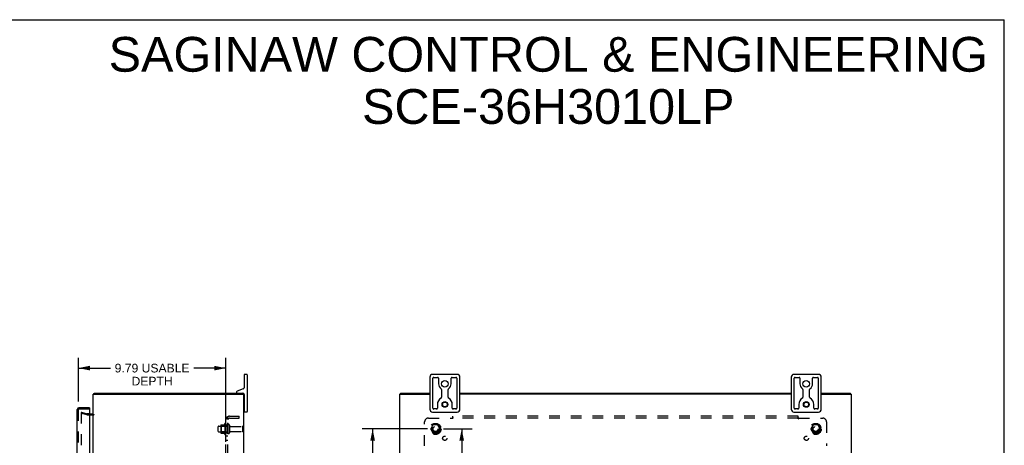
# Model space of a CAD drawing. Header units: inches. Extents: x 0 to 131, y 0 to 85.
# Tile 7 of 7: x 65 to 131, y 56 to 85. Entities that reach past the tile are written whole.
import ezdxf

# ---------------------------------------------------------------- set-up
doc = ezdxf.new("R2010")
doc.units = ezdxf.units.IN
doc.header["$LTSCALE"] = 7.192308
doc.header["$MEASUREMENT"] = 0
doc.linetypes.add('HIDDEN', pattern=[0.2, 0.1, -0.1])
doc.layers.get('0').update_dxf_attribs({"linetype": 'CONTINUOUS'})
for name, color, linetype in [('DEFAULT_2', 8, 'HIDDEN'), ('DIMENSIONS', 7, 'CONTINUOUS'), ('DOOR_ASSEMBLY', 7, 'CONTINUOUS'), ('SUBPANEL', 7, 'CONTINUOUS')]:
    doc.layers.add(name, color=color, linetype=linetype)
doc.styles.get("Standard").update_dxf_attribs({"font": 'arial.ttf'})
doc.dimstyles.new('DIMSTYLE_1', dxfattribs={"dimtxt": 0.576923, "dimasz": 0.769231, "dimexe": 0.09, "dimexo": 0.07, "dimgap": 0.0375, "dimtad": 0, "dimtih": 1, "dimtoh": 1, "dimzin": 4, "dimdsep": 46, "dimtxsty": 'Standard', "dimblk": '_FILLED', "dimblk1": '_FILLED', "dimblk2": '_FILLED', "dimcen": 0.09, "dimadec": 3, "dimazin": 1, "dimtfac": 1, "dimtdec": 3, "dimtofl": 0, "dimtmove": 0, "dimatfit": 3, "dimldrblk": '_FILLED', "dimfxl": 0, "dimtolj": 1, "dimtzin": 4, "dimarcsym": 0})

# ---------------------------------------------------------------- blocks, each defined once
blk = doc.blocks.new('_FILLED')
at = {"color": 0, "linetype": 'ByBlock'}
blk.add_solid([(0, 0), (-1, 0.2), (-1, -0.2)], dxfattribs=at)
blk = doc.blocks.new('*D4')
at = {"layer": 'DIMENSIONS', "color": 2, "linetype": 'Continuous'}
for p, q in [((69.281, 59.285), (69.281, 62.188)), ((79.074, 56.613), (79.074, 62.188)), ((69.281, 61.495), (71.407, 61.495)), ((79.074, 61.495), (76.948, 61.495))]:
    blk.add_line(p, q, dxfattribs=at)
at = {"layer": 'DIMENSIONS', "color": 2, "linetype": 'Continuous', "xscale": 0.7692307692, "yscale": 0.7692307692, "zscale": 0.7692307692, "rotation": 180}
blk.add_blockref('_FILLED', (69.281, 61.495), dxfattribs=at)
at = {"layer": 'DIMENSIONS', "color": 2, "linetype": 'Continuous', "xscale": 0.7692307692, "yscale": 0.7692307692, "zscale": 0.7692307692}
blk.add_blockref('_FILLED', (79.074, 61.495), dxfattribs=at)
at = {"layer": 'DIMENSIONS', "color": 2, "linetype": 'Continuous', "insert": (74.178, 61.784), "char_height": 0.57692, "width": 4.96497, "attachment_point": 2, "line_spacing_factor": 0.9}
blk.add_mtext('9.79 USABLE\\PDEPTH', dxfattribs=at)
blk = doc.blocks.new('*D10')
at = {"layer": 'DIMENSIONS', "color": 2, "linetype": 'Continuous'}
for p, q in [((93.532, 57.457), (95.427, 57.457)), ((94.735, 57.457), (94.735, 50.221)), ((94.735, 41.832), (94.735, 48.202)), ((93.532, 41.832), (95.427, 41.832))]:
    blk.add_line(p, q, dxfattribs=at)
at = {"layer": 'DIMENSIONS', "color": 2, "linetype": 'Continuous', "xscale": 0.7692307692, "yscale": 0.7692307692, "zscale": 0.7692307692}
for p, rotation in [((94.735, 57.457), 90), ((94.735, 41.832), 270)]:
    blk.add_blockref('_FILLED', p, dxfattribs=dict(at, rotation=rotation))
at = {"layer": 'DIMENSIONS', "color": 2, "linetype": 'Continuous', "insert": (94.735, 49.933), "char_height": 0.5769, "width": 2.01601, "attachment_point": 2, "line_spacing_factor": 0.9}
blk.add_mtext('15.63\\Ptyp.', dxfattribs=at)
blk = doc.blocks.new('*D11')
at = {"layer": 'DIMENSIONS', "color": 2, "linetype": 'Continuous'}
for p, q in [((92.455, 57.457), (88.129, 57.457)), ((88.821, 57.457), (88.821, 42.409)), ((88.821, 26.207), (88.821, 41.255)), ((92.455, 26.207), (88.129, 26.207))]:
    blk.add_line(p, q, dxfattribs=at)
at = {"layer": 'DIMENSIONS', "color": 2, "linetype": 'Continuous', "xscale": 0.7692307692, "yscale": 0.7692307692, "zscale": 0.7692307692}
for p, rotation in [((88.821, 57.457), 90), ((88.821, 26.207), 270)]:
    blk.add_blockref('_FILLED', p, dxfattribs=dict(at, rotation=rotation))
at = {"layer": 'DIMENSIONS', "color": 2, "linetype": 'Continuous', "insert": (88.821, 42.12), "char_height": 0.5769, "width": 2.01601, "attachment_point": 2, "line_spacing_factor": 0.9}
blk.add_mtext('31.25', dxfattribs=at)

msp = doc.modelspace()

# ---------------------------------------------------------------- linework, layer by layer
at = {"color": 7, "linetype": 'Continuous'}
for p, q in [((0, 84.615), (130.769, 84.615)), ((130.769, 0), (130.769, 84.615)), ((80.289, 61.057), (80.289, 60.197)), ((80.464, 61.082), (80.314, 61.082)), ((80.489, 61.057), (80.489, 58.607)), ((92.618, 60.897), (92.618, 58.767)), ((94.433, 61.082), (92.803, 61.082)), ((92.818, 58.844), (92.818, 60.819)), ((92.881, 60.882), (93.137, 60.882)), ((93.199, 60.819), (93.199, 60.457)), ((94.037, 60.457), (94.037, 60.819)), ((94.1, 60.882), (94.356, 60.882)), ((94.418, 60.819), (94.418, 58.844)), ((94.618, 58.767), (94.618, 60.897)), ((116.618, 60.897), (116.618, 58.767)), ((118.433, 61.082), (116.803, 61.082)), ((116.818, 58.844), (116.818, 60.819)), ((116.881, 60.882), (117.137, 60.882)), ((117.199, 60.819), (117.199, 60.457)), ((118.037, 60.457), (118.037, 60.819)), ((118.1, 60.882), (118.356, 60.882)), ((118.418, 60.819), (118.418, 58.844)), ((118.618, 58.767), (118.618, 60.897)), ((70.337, 59.757), (70.337, 59.832)), ((79.789, 59.91), (79.789, 59.892)), ((80.23, 60.112), (79.829, 59.966)), ((80.211, 59.757), (80.211, 59.832)), ((80.289, 59.742), (80.289, 58.607)), ((90.681, 59.757), (90.681, 59.832)), ((93.399, 60.066), (93.399, 59.563)), ((93.837, 59.563), (93.837, 60.066)), ((117.399, 60.066), (117.399, 59.563)), ((117.837, 59.563), (117.837, 60.066)), ((120.555, 59.757), (120.555, 59.832)), ((80.289, 59.377), (80.274, 59.377)), ((93.123, 59.082), (93.123, 58.844)), ((94.113, 58.844), (94.113, 59.082)), ((117.123, 59.082), (117.123, 58.844)), ((118.113, 58.844), (118.113, 59.082)), ((80.289, 58.787), (80.274, 58.787)), ((80.464, 58.582), (80.314, 58.582)), ((92.803, 58.582), (94.433, 58.582)), ((93.061, 58.782), (92.881, 58.782)), ((94.356, 58.782), (94.176, 58.782)), ((116.803, 58.582), (118.433, 58.582)), ((117.061, 58.782), (116.881, 58.782)), ((118.356, 58.782), (118.176, 58.782))]:
    msp.add_line(p, q, dxfattribs=at)
at = {"color": 3, "linetype": 'Continuous'}
for p, q in [((70.274, 23.907), (70.274, 59.757)), ((70.274, 59.757), (80.274, 59.757)), ((70.337, 59.832), (80.211, 59.832)), ((80.274, 23.907), (80.274, 59.757)), ((90.618, 23.907), (90.618, 59.757)), ((90.618, 59.757), (92.618, 59.757)), ((90.681, 59.832), (92.618, 59.832)), ((94.618, 59.832), (116.618, 59.832)), ((116.618, 59.757), (94.618, 59.757)), ((118.618, 59.832), (120.555, 59.832)), ((118.618, 59.757), (120.618, 59.757)), ((120.618, 23.907), (120.618, 59.757)), ((70.031, 58.457), (70.232, 58.457))]:
    msp.add_line(p, q, dxfattribs=at)
for points in [[(70.312, 59.801), (70.313, 59.802), (70.315, 59.804), (70.316, 59.806), (70.318, 59.808), (70.319, 59.811), (70.32, 59.813), (70.323, 59.817)], [(70.323, 59.817), (70.324, 59.82), (70.325, 59.822), (70.326, 59.824), (70.328, 59.825), (70.329, 59.827), (70.33, 59.828), (70.331, 59.83), (70.333, 59.83), (70.334, 59.831), (70.335, 59.831), (70.336, 59.832), (70.337, 59.832)]]:
    msp.add_lwpolyline(points, dxfattribs=at)
at = {"color": 7, "linetype": 'Continuous'}
for centre, radius in [((93.618, 60.457), 0.219), ((117.618, 60.457), 0.219), ((93.618, 59.082), 0.188), ((93.618, 59.082), 0.156), ((117.618, 59.082), 0.188), ((117.618, 59.082), 0.156)]:
    msp.add_circle(centre, radius, dxfattribs=at)
for centre, radius, start, end in [((80.314, 61.057), 0.025, 90, 180), ((80.464, 61.057), 0.025, 0, 90), ((92.803, 60.897), 0.185, 90, 180), ((92.881, 60.819), 0.0625, 90, 180), ((93.137, 60.819), 0.0625, 360, 90), ((94.1, 60.819), 0.0625, 90, 180), ((94.356, 60.819), 0.0625, 360, 90), ((94.433, 60.897), 0.185, 0, 90), ((116.803, 60.897), 0.185, 90, 180), ((116.881, 60.819), 0.0625, 90, 180), ((117.137, 60.819), 0.0625, 360, 90), ((118.1, 60.819), 0.0625, 90, 180), ((118.356, 60.819), 0.0625, 360, 90), ((118.433, 60.897), 0.185, 0, 90), ((80.199, 60.197), 0.09, 290, 360), ((93.618, 60.457), 0.419, 180, 234.22305), ((93.618, 60.457), 0.419, 305.77695, 360), ((117.618, 60.457), 0.419, 180, 234.22305), ((117.618, 60.457), 0.419, 305.77695, 360), ((79.849, 59.91), 0.06, 110, 180), ((79.849, 59.892), 0.06, 180, 270), ((80.199, 59.742), 0.09, 0, 82.42413), ((93.618, 59.082), 0.495, 120.32689, 180), ((93.337, 59.563), 0.0625, 300.32689, 360), ((93.337, 60.066), 0.0625, 0, 54.22305), ((93.9, 60.066), 0.0625, 125.77695, 180), ((93.9, 59.563), 0.0625, 180, 239.67311), ((93.618, 59.082), 0.495, 0, 59.67311), ((117.618, 59.082), 0.495, 120.32689, 180), ((117.337, 59.563), 0.0625, 300.32689, 360), ((117.337, 60.066), 0.0625, 0, 54.22305), ((117.9, 60.066), 0.0625, 125.77695, 180), ((117.9, 59.563), 0.0625, 180, 239.67311), ((117.618, 59.082), 0.495, 0, 59.67311), ((80.314, 58.607), 0.025, 180, 270), ((80.464, 58.607), 0.025, 270, 360), ((92.803, 58.767), 0.185, 180, 270), ((92.881, 58.844), 0.0625, 180, 270), ((93.061, 58.844), 0.0625, 270, 360), ((94.176, 58.844), 0.0625, 180, 270), ((94.356, 58.844), 0.0625, 270, 0), ((94.433, 58.767), 0.185, 270, 360), ((116.803, 58.767), 0.185, 180, 270), ((116.881, 58.844), 0.0625, 180, 270), ((117.061, 58.844), 0.0625, 270, 360), ((118.176, 58.844), 0.0625, 180, 270), ((118.356, 58.844), 0.0625, 270, 0), ((118.433, 58.767), 0.185, 270, 360)]:
    msp.add_arc(centre, radius, start, end, dxfattribs=at)
at = {"color": 3, "linetype": 'Continuous'}
for centre, radius, start, end in [((70.391, 59.715), 0.117, 132.55692, 158.95785), ((70.232, 58.499), 0.042, 270, 360)]:
    msp.add_arc(centre, radius, start, end, dxfattribs=at)
at = {"layer": 'DEFAULT_2', "color": 8, "linetype": 'HIDDEN'}
for p, q in [((69.481, 58.561), (69.461, 58.489)), ((69.462, 58.542), (69.461, 58.54)), ((69.461, 58.54), (69.461, 25.123)), ((69.848, 58.385), (69.461, 58.489)), ((69.476, 58.555), (69.475, 58.555)), ((69.481, 58.561), (69.867, 58.458)), ((70.031, 58.457), (69.873, 58.457)), ((70.232, 58.382), (69.873, 58.382)), ((78.574, 57.299), (78.574, 57.614)), ((78.604, 57.644), (79.199, 57.644)), ((78.738, 57.712), (78.738, 57.201)), ((78.758, 57.64), (78.738, 57.66)), ((78.749, 57.734), (78.976, 57.734)), ((78.758, 57.64), (78.758, 57.273)), ((79.054, 57.64), (78.758, 57.64)), ((79.004, 57.813), (79.004, 57.101)), ((79.054, 57.64), (79.074, 57.66)), ((79.054, 57.64), (79.054, 57.273)), ((79.074, 57.791), (79.074, 57.123)), ((79.199, 57.714), (79.199, 57.199)), ((79.309, 57.714), (79.309, 57.199)), ((79.372, 57.622), (80.169, 57.622)), ((80.199, 57.322), (80.199, 57.592)), ((92.83, 57.729), (92.676, 57.462)), ((93.148, 57.734), (92.839, 57.734)), ((93.311, 57.462), (93.156, 57.729)), ((118.08, 57.729), (117.926, 57.462)), ((118.398, 57.734), (118.089, 57.734)), ((118.561, 57.462), (118.406, 57.729)), ((78.604, 57.269), (79.199, 57.269)), ((78.758, 57.273), (78.738, 57.253)), ((78.749, 57.179), (78.976, 57.179)), ((79.054, 57.273), (78.758, 57.273)), ((79.054, 57.273), (79.074, 57.253)), ((79.372, 57.292), (80.169, 57.292)), ((92.676, 57.452), (92.83, 57.184)), ((93.148, 57.179), (92.839, 57.179)), ((93.156, 57.184), (93.311, 57.452)), ((117.926, 57.452), (118.08, 57.184)), ((118.398, 57.179), (118.089, 57.179)), ((118.406, 57.184), (118.561, 57.452))]:
    msp.add_line(p, q, dxfattribs=at)
for points in [[(69.475, 58.555), (69.473, 58.555), (69.471, 58.555), (69.47, 58.554), (69.468, 58.553), (69.467, 58.552), (69.466, 58.551), (69.465, 58.55), (69.464, 58.548), (69.463, 58.547), (69.462, 58.545), (69.462, 58.544), (69.462, 58.542)], [(69.479, 58.555), (69.478, 58.555), (69.476, 58.555), (69.476, 58.555)]]:
    msp.add_lwpolyline(points, dxfattribs=at)
for centre, radius in [((92.993, 57.457), 0.372), ((92.993, 57.457), 0.356), ((92.993, 57.457), 0.312), ((92.993, 57.457), 0.204), ((92.993, 57.457), 0.188), ((92.993, 57.457), 0.183), ((92.993, 57.457), 0.165), ((118.243, 57.457), 0.372), ((118.243, 57.457), 0.356), ((118.243, 57.457), 0.312), ((118.243, 57.457), 0.204), ((118.243, 57.457), 0.188), ((118.243, 57.457), 0.183), ((118.243, 57.457), 0.165)]:
    msp.add_circle(centre, radius, dxfattribs=at)
for centre, radius, start, end in [((69.873, 58.482), 0.1, 255, 270), ((69.873, 58.482), 0.025, 255, 270), ((70.232, 58.499), 0.117, 270, 326.90018), ((78.604, 57.614), 0.03, 90, 180), ((78.879, 57.712), 0.141, 174.79195, 180), ((78.749, 57.724), 0.01, 90, 174.80617), ((78.958, 57.744), 0.01, 270, 336.03207), ((79.604, 57.457), 0.698, 149.33687, 156.03207), ((79.036, 57.791), 0.0384, 0, 145.55034), ((79.254, 57.714), 0.055, 0, 180), ((79.372, 57.684), 0.0625, 180, 270), ((80.169, 57.592), 0.03, 360, 90), ((92.839, 57.724), 0.01, 90.01235, 149.98915), ((93.148, 57.724), 0.01, 30.01204, 89.98872), ((118.089, 57.724), 0.01, 90.01235, 149.98915), ((118.398, 57.724), 0.01, 30.01204, 89.98872), ((78.604, 57.299), 0.03, 180, 270), ((78.879, 57.201), 0.141, 180, 185.20805), ((78.749, 57.189), 0.01, 185.19383, 270), ((78.958, 57.169), 0.01, 23.96793, 90), ((79.604, 57.457), 0.698, 203.96793, 210.66313), ((79.036, 57.123), 0.0384, 214.44966, 360), ((79.254, 57.199), 0.055, 180, 360), ((79.372, 57.229), 0.0625, 90, 180), ((80.169, 57.322), 0.03, 270, 0), ((92.684, 57.457), 0.01, 150.01268, 209.98829), ((92.839, 57.189), 0.01, 210.01204, 269.98872), ((93.148, 57.189), 0.01, 270.01235, 329.98915), ((93.302, 57.457), 0.01, 330.01268, 29.98829), ((117.934, 57.457), 0.01, 150.01268, 209.98829), ((118.089, 57.189), 0.01, 210.01204, 269.98872), ((118.398, 57.189), 0.01, 270.01235, 329.98915), ((118.552, 57.457), 0.01, 330.01268, 29.98829)]:
    msp.add_arc(centre, radius, start, end, dxfattribs=at)
at = {"layer": 'DOOR_ASSEMBLY', "color": 3, "linetype": 'Continuous'}
for p, q in [((70.031, 58.863), (69.323, 58.863)), ((69.206, 24.917), (69.206, 58.746)), ((70.031, 58.788), (70.031, 55.453))]:
    msp.add_line(p, q, dxfattribs=at)
at = {"layer": 'DOOR_ASSEMBLY', "color": 7, "linetype": 'Continuous'}
msp.add_line((70.031, 58.863), (70.031, 58.788), dxfattribs=at)
at = {"layer": 'DOOR_ASSEMBLY', "color": 8, "linetype": 'HIDDEN'}
for p, q in [((69.281, 24.917), (69.281, 58.746)), ((69.323, 58.788), (70.031, 58.788))]:
    msp.add_line(p, q, dxfattribs=at)
at = {"layer": 'DOOR_ASSEMBLY', "color": 3, "linetype": 'Continuous'}
msp.add_arc((69.323, 58.746), 0.117, 90, 180, dxfattribs=at)
at = {"layer": 'DOOR_ASSEMBLY', "color": 8, "linetype": 'HIDDEN'}
msp.add_arc((69.323, 58.746), 0.042, 90, 180, dxfattribs=at)
at = {"layer": 'SUBPANEL', "color": 8, "linetype": 'HIDDEN'}
for p, q in [((79.128, 58.214), (79.225, 58.135)), ((79.311, 58.3), (79.949, 58.3)), ((79.949, 58.175), (79.949, 58.3)), ((94.133, 58.194), (94.128, 58.19)), ((94.15, 58.135), (94.15, 58.3)), ((117.087, 58.3), (94.15, 58.3)), ((117.087, 58.135), (117.087, 58.3)), ((79.074, 25.488), (79.074, 58.175)), ((79.199, 58.175), (79.074, 58.175)), ((79.199, 57.707), (79.074, 57.707)), ((79.151, 58.173), (79.153, 58.173)), ((79.153, 58.173), (79.154, 58.173)), ((79.154, 58.173), (79.155, 58.172)), ((79.155, 58.172), (79.157, 58.172)), ((79.157, 58.172), (79.158, 58.172)), ((79.158, 58.172), (79.16, 58.171)), ((79.16, 58.171), (79.161, 58.171)), ((79.161, 58.171), (79.163, 58.17)), ((79.163, 58.17), (79.164, 58.17)), ((79.164, 58.17), (79.166, 58.169)), ((79.166, 58.169), (79.167, 58.169)), ((79.167, 58.169), (79.169, 58.168)), ((79.169, 58.168), (79.171, 58.168)), ((79.199, 25.488), (79.199, 58.175)), ((79.2, 58.155), (79.199, 58.156)), ((79.311, 58.175), (79.949, 58.175)), ((92.275, 56.336), (92.275, 57.925)), ((92.525, 58.175), (94.114, 58.175)), ((94.128, 58.19), (94.125, 58.186)), ((117.087, 58.175), (94.15, 58.175)), ((117.122, 58.175), (118.712, 58.175)), ((118.962, 57.925), (118.962, 56.336)), ((79.199, 57.207), (79.074, 57.207)), ((79.199, 56.978), (79.074, 56.978)), ((79.199, 56.697), (79.074, 56.697))]:
    msp.add_line(p, q, dxfattribs=at)
for points in [[(79.096, 58.196), (79.093, 58.194), (79.09, 58.193), (79.087, 58.191), (79.085, 58.19), (79.082, 58.188), (79.08, 58.186), (79.078, 58.185), (79.077, 58.183), (79.076, 58.181), (79.075, 58.18), (79.074, 58.178), (79.074, 58.177), (79.074, 58.175)], [(79.128, 58.214), (79.126, 58.212), (79.124, 58.21), (79.122, 58.208), (79.119, 58.206), (79.116, 58.205), (79.113, 58.203), (79.11, 58.201), (79.106, 58.2), (79.103, 58.198), (79.096, 58.196)], [(94.15, 58.214), (94.148, 58.212), (94.147, 58.21), (94.145, 58.208), (94.144, 58.206), (94.142, 58.205), (94.141, 58.203), (94.14, 58.201), (94.138, 58.2), (94.137, 58.198), (94.135, 58.197), (94.134, 58.196), (94.133, 58.194)], [(117.087, 58.214), (117.088, 58.212), (117.09, 58.21), (117.091, 58.208), (117.093, 58.206), (117.094, 58.205), (117.096, 58.203), (117.097, 58.201), (117.098, 58.2), (117.1, 58.198), (117.101, 58.197), (117.103, 58.196), (117.104, 58.194), (117.11, 58.188)], [(79.142, 58.175), (79.142, 58.175), (79.141, 58.175), (79.141, 58.175), (79.141, 58.175), (79.14, 58.175), (79.14, 58.175), (79.14, 58.175), (79.139, 58.175), (79.139, 58.175), (79.139, 58.175)], [(79.139, 58.175), (79.139, 58.175), (79.139, 58.175), (79.14, 58.175), (79.14, 58.175), (79.14, 58.175), (79.141, 58.175), (79.141, 58.175), (79.141, 58.175), (79.142, 58.175), (79.142, 58.175), (79.143, 58.175), (79.143, 58.175), (79.144, 58.175), (79.144, 58.175), (79.145, 58.175), (79.145, 58.175), (79.146, 58.175), (79.146, 58.174), (79.147, 58.174), (79.147, 58.174), (79.148, 58.174), (79.149, 58.174), (79.149, 58.174), (79.15, 58.174), (79.151, 58.173), (79.151, 58.173)], [(79.171, 58.168), (79.172, 58.167), (79.173, 58.167), (79.174, 58.166), (79.175, 58.166), (79.176, 58.166), (79.177, 58.165), (79.178, 58.165), (79.179, 58.165), (79.179, 58.164), (79.18, 58.164), (79.181, 58.163), (79.182, 58.163), (79.183, 58.163), (79.184, 58.162), (79.185, 58.162), (79.185, 58.162), (79.186, 58.161), (79.187, 58.161), (79.188, 58.161), (79.189, 58.16), (79.189, 58.16), (79.19, 58.159), (79.191, 58.159), (79.192, 58.159), (79.192, 58.158), (79.193, 58.158), (79.194, 58.158), (79.194, 58.157), (79.195, 58.157), (79.196, 58.157), (79.196, 58.156), (79.197, 58.156), (79.197, 58.156), (79.198, 58.155), (79.199, 58.155), (79.199, 58.155), (79.2, 58.154), (79.2, 58.154), (79.201, 58.154), (79.201, 58.154), (79.202, 58.153), (79.202, 58.153), (79.202, 58.153), (79.203, 58.153), (79.203, 58.153)], [(79.217, 58.148), (79.212, 58.153), (79.21, 58.155), (79.209, 58.157), (79.207, 58.159), (79.205, 58.161), (79.204, 58.163), (79.203, 58.165), (79.201, 58.167), (79.201, 58.169), (79.2, 58.171), (79.199, 58.173), (79.199, 58.174), (79.199, 58.175)], [(79.203, 58.152), (79.203, 58.152), (79.203, 58.153), (79.203, 58.153), (79.202, 58.153), (79.202, 58.153), (79.202, 58.153), (79.201, 58.154), (79.201, 58.154), (79.201, 58.154), (79.2, 58.155), (79.2, 58.155)], [(79.203, 58.153), (79.203, 58.152), (79.203, 58.152)], [(79.225, 58.135), (79.225, 58.135), (79.225, 58.136), (79.225, 58.136), (79.225, 58.137), (79.225, 58.138), (79.224, 58.139), (79.224, 58.14), (79.223, 58.141), (79.222, 58.142), (79.221, 58.144), (79.22, 58.145), (79.218, 58.147), (79.217, 58.148)], [(94.125, 58.186), (94.123, 58.185), (94.121, 58.183), (94.12, 58.181), (94.118, 58.18), (94.117, 58.178), (94.115, 58.177), (94.114, 58.175)], [(94.124, 58.161), (94.123, 58.163), (94.122, 58.165), (94.12, 58.167), (94.119, 58.169), (94.118, 58.171), (94.117, 58.173), (94.115, 58.174), (94.114, 58.175)], [(94.15, 58.135), (94.148, 58.135), (94.147, 58.136), (94.145, 58.136), (94.144, 58.137), (94.143, 58.138), (94.141, 58.139), (94.14, 58.14), (94.139, 58.141), (94.137, 58.142), (94.136, 58.144), (94.135, 58.145), (94.134, 58.147), (94.132, 58.148), (94.131, 58.15), (94.13, 58.151), (94.129, 58.153), (94.128, 58.155), (94.127, 58.157), (94.124, 58.161)], [(117.087, 58.135), (117.089, 58.135), (117.09, 58.136), (117.091, 58.136), (117.093, 58.137), (117.094, 58.138), (117.095, 58.139), (117.097, 58.14), (117.098, 58.141), (117.099, 58.142), (117.101, 58.144), (117.102, 58.145), (117.103, 58.147), (117.104, 58.148), (117.105, 58.15), (117.107, 58.151), (117.108, 58.153), (117.109, 58.155), (117.11, 58.157)], [(117.11, 58.188), (117.112, 58.186), (117.114, 58.185), (117.115, 58.183), (117.117, 58.181), (117.118, 58.18), (117.12, 58.178), (117.121, 58.177), (117.122, 58.175)], [(117.11, 58.157), (117.112, 58.161), (117.114, 58.163), (117.115, 58.165), (117.116, 58.167), (117.118, 58.169), (117.119, 58.171), (117.12, 58.173), (117.121, 58.174), (117.122, 58.175)]]:
    msp.add_lwpolyline(points, dxfattribs=at)
for centre, radius in [((92.993, 57.457), 0.25), ((118.243, 57.457), 0.25), ((93.612, 56.838), 0.141), ((117.625, 56.838), 0.141)]:
    msp.add_circle(centre, radius, dxfattribs=at)
for centre, radius, start, end in [((79.311, 58.063), 0.237, 90, 180), ((79.311, 58.063), 0.112, 90, 180), ((92.525, 57.925), 0.25, 90, 180), ((118.712, 57.925), 0.25, 0, 90)]:
    msp.add_arc(centre, radius, start, end, dxfattribs=at)

# ---------------------------------------------------------------- texts
at = {"layer": 'DIMENSIONS', "color": 2, "linetype": 'Continuous', "insert": (100.485, 83.472), "char_height": 2.30769, "width": 58.28424, "attachment_point": 2, "line_spacing_factor": 0.9}
msp.add_mtext('SAGINAW CONTROL & ENGINEERING\\PSCE-36H3010LP', dxfattribs=at)

# ---------------------------------------------------------------- dimensions: what is measured, and where the dimension line sits
at = {"layer": 'DIMENSIONS', "color": 2, "linetype": 'Continuous'}
dim = msp.add_linear_dim(base=(79.074, 61.495), p1=(69.281, 59.215), p2=(79.074, 56.543), text='<> USABLE\\PDEPTH', dimstyle='DIMSTYLE_1', dxfattribs=at)
dim.commit()
dim.dimension.update_dxf_attribs({"geometry": '*D4', "text_midpoint": (74.178, 61.063), "dimtype": 160})
dim = msp.add_linear_dim(base=(88.821, 26.207), p1=(92.525, 57.457), p2=(92.525, 26.207), angle=270, dimstyle='DIMSTYLE_1', dxfattribs=at)
dim.commit()
dim.dimension.update_dxf_attribs({"geometry": '*D11', "text_midpoint": (88.822, 41.828), "dimtype": 160})
dim = msp.add_linear_dim(base=(94.734551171, 41.831670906), p1=(93.461756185, 57.456670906), p2=(93.461756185, 41.831670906), angle=270, text='<>\\Ptyp.', dimstyle='DIMSTYLE_1', dxfattribs=at)
dim.commit()
dim.dimension.update_dxf_attribs({"geometry": '*D10', "text_midpoint": (94.734551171, 49.211478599), "dimtype": 160})

doc.saveas('drawing.dxf')
